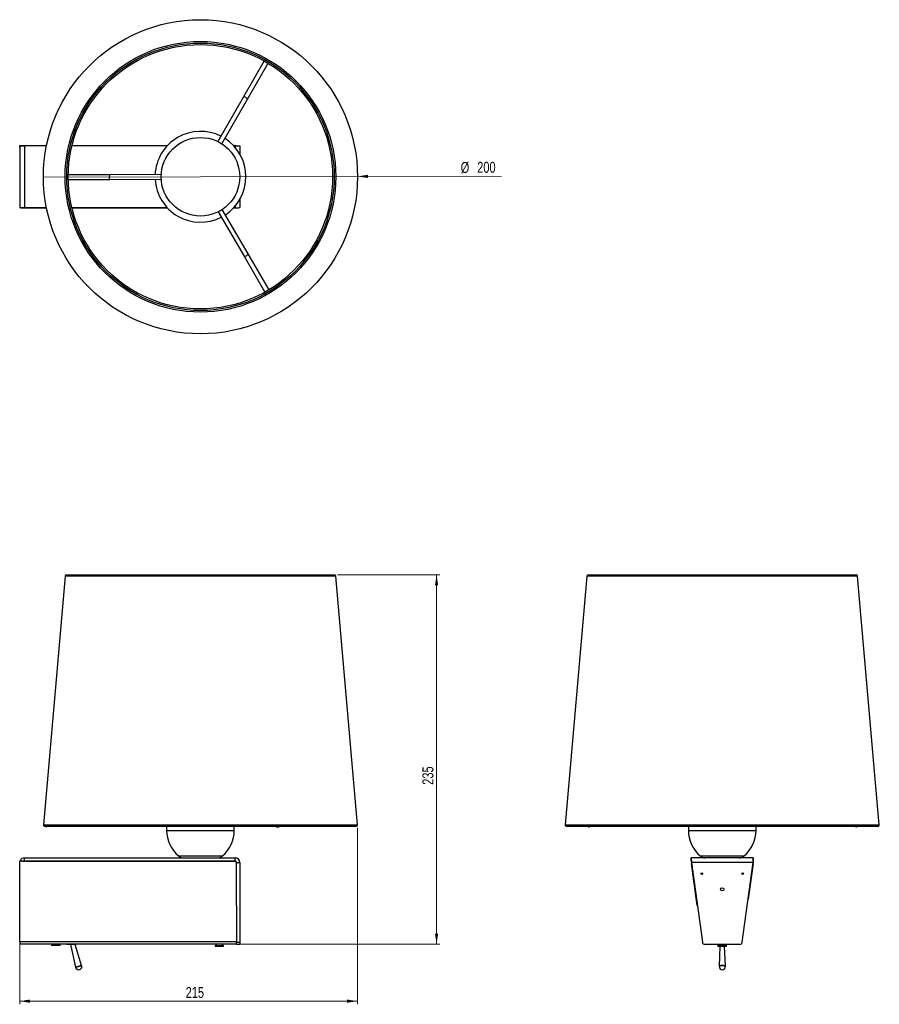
# Model space of a CAD drawing. Header units: millimetres. Extents: x 706 to 979, y 316 to 629.
import ezdxf

# ---------------------------------------------------------------- set-up
doc = ezdxf.new("R2010")
doc.units = ezdxf.units.MM
doc.styles.add('SLDTEXTSTYLE0', font='TXT', dxfattribs={"width": 0.75})
doc.dimstyles.new('SLDDIMSTYLE0', dxfattribs={"dimtxt": 3.5, "dimasz": 3.302, "dimexe": 0, "dimexo": 0.0625, "dimgap": 0.875, "dimtad": 1, "dimdec": 0, "dimlfac": 2, "dimrnd": 1e-09, "dimzin": 12, "dimdsep": 46, "dimtxsty": 'SLDTEXTSTYLE0', "dimsah": 1, "dimcen": 0.09, "dimadec": 0, "dimazin": 3, "dimtfac": 1, "dimtdec": 0, "dimtofl": 0, "dimtmove": 0, "dimatfit": 3, "dimfxl": 0, "dimfrac": 2, "dimtolj": 1, "dimtzin": 12, "dimarcsym": 0})
doc.dimstyles.new('SLDDIMSTYLE1', dxfattribs={"dimtxt": 3.5, "dimasz": 3.302, "dimexe": 0, "dimexo": 0.0625, "dimgap": 0.875, "dimtad": 1, "dimdec": 0, "dimlfac": 2, "dimrnd": 1e-09, "dimzin": 12, "dimdsep": 46, "dimtxsty": 'SLDTEXTSTYLE0', "dimblk1": 'NONE', "dimsah": 1, "dimcen": 0, "dimadec": 0, "dimazin": 3, "dimtfac": 1, "dimtdec": 0, "dimtmove": 0, "dimatfit": 3, "dimldrblk": 'NONE', "dimfxl": 0, "dimfrac": 2, "dimtolj": 1, "dimtzin": 12, "dimarcsym": 0})

# ---------------------------------------------------------------- blocks, each defined once
blk = doc.blocks.new('_D')
at = {"color": 7, "linetype": 'Continuous', "lineweight": 0}
for p, q in [((806.72, 452.71), (839.27, 452.71)), ((838.27, 452.71), (838.27, 335.31)), ((775.67, 335.31), (839.27, 335.31))]:
    blk.add_line(p, q, dxfattribs=at)
at = {"color": 7, "linetype": 'Continuous', "lineweight": 18}
for points in [[(838.27, 452.71), (837.76, 449.41), (838.78, 449.41)], [(838.27, 335.31), (838.78, 338.61), (837.76, 338.61)]]:
    blk.add_solid(points, dxfattribs=at)
at = {"color": 7, "linetype": 'Continuous', "lineweight": 18, "insert": (833.76, 385.95), "char_height": 3.5, "attachment_point": 1, "rotation": 90, "style": 'SLDTEXTSTYLE0'}
blk.add_mtext('235', dxfattribs=at)
blk = doc.blocks.new('_D_1')
at = {"color": 7, "linetype": 'Continuous', "lineweight": 0}
for p, q in [((813.13, 372.25), (813.13, 316.14)), ((705.67, 335.09), (705.67, 316.14)), ((813.13, 317.14), (705.67, 317.14))]:
    blk.add_line(p, q, dxfattribs=at)
at = {"color": 7, "linetype": 'Continuous', "lineweight": 18}
for points in [[(705.67, 317.14), (708.98, 316.63), (708.98, 317.65)], [(813.13, 317.14), (809.82, 317.65), (809.82, 316.63)]]:
    blk.add_solid(points, dxfattribs=at)
at = {"color": 7, "linetype": 'Continuous', "lineweight": 18, "insert": (758.45, 321.65), "char_height": 3.5, "attachment_point": 1, "style": 'SLDTEXTSTYLE0'}
blk.add_mtext('215', dxfattribs=at)
blk = doc.blocks.new('_D_2')
at = {"color": 7, "linetype": 'Continuous', "lineweight": 0}
for q in [(713.22, 579.21), (858.96, 579.55)]:
    blk.add_line((813.13, 579.44), q, dxfattribs=at)
at = {"color": 7, "linetype": 'Continuous', "lineweight": 18}
blk.add_solid([(813.13, 579.44), (816.43, 578.94), (816.43, 579.96)], dxfattribs=at)
at = {"color": 7, "linetype": 'Continuous', "lineweight": 18, "char_height": 3.5, "attachment_point": 1, "rotation": 0.1329, "style": 'SLDTEXTSTYLE0'}
for s, insert in [('%%c', (845.92, 584.03)), ('200', (851.19, 584.09))]:
    blk.add_mtext(s, dxfattribs=dict(at, insert=insert))
blk = doc.blocks.new('_None')

msp = doc.modelspace()

# ---------------------------------------------------------------- linework, layer by layer
at = {"color": 7, "linetype": 'Continuous', "lineweight": 25}
for p, q in [((783.4, 616.18), (776.83, 604.71)), ((778.14, 603.97), (784.7, 615.44)), ((776.83, 604.71), (768.72, 590.53)), ((770.02, 589.78), (778.14, 603.97)), ((705.67, 589.22), (714.21, 589.22)), ((705.67, 588.82), (705.67, 589.22)), ((705.67, 588.82), (705.76, 588.82)), ((705.67, 588.82), (705.67, 588.72)), ((705.67, 588.72), (705.76, 588.78)), ((705.67, 588.72), (705.67, 569.93)), ((705.76, 588.78), (705.8, 589.14)), ((707.17, 589.19), (707.17, 569.46)), ((714.2, 589.19), (707.17, 589.19)), ((752.61, 589.19), (722.3, 589.19)), ((722.31, 589.22), (752.64, 589.22)), ((773.71, 589.22), (773.92, 589.22)), ((774.17, 589.19), (773.73, 589.19)), ((775.67, 589.12), (775.67, 586.57)), ((734.35, 579.96), (721.14, 579.91)), ((750.69, 580.03), (734.35, 579.96)), ((721.14, 578.41), (734.36, 578.46)), ((734.36, 578.46), (750.7, 578.53)), ((705.67, 569.93), (705.67, 569.82)), ((775.67, 572.07), (775.67, 569.53)), ((705.76, 569.82), (705.67, 569.82)), ((705.67, 569.82), (705.67, 569.42)), ((714.21, 569.42), (705.67, 569.42)), ((707.17, 569.46), (714.2, 569.46)), ((722.3, 569.46), (752.61, 569.46)), ((752.65, 569.42), (722.31, 569.42)), ((768.81, 568.17), (777.03, 554.05)), ((778.33, 554.8), (770.1, 568.92)), ((773.92, 569.42), (773.7, 569.42)), ((773.73, 569.46), (774.17, 569.46)), ((784.98, 543.38), (778.33, 554.8)), ((777.03, 554.05), (783.69, 542.63)), ((720.13, 452.25), (713.22, 373.25)), ((720.63, 452.71), (726.41, 452.71)), ((726.41, 452.71), (805.72, 452.71)), ((813.13, 373.25), (806.21, 452.25)), ((886.09, 452.25), (879.18, 373.25)), ((886.59, 452.71), (971.68, 452.71)), ((979.09, 373.25), (972.18, 452.25)), ((720.44, 372.71), (713.72, 372.71)), ((714.12, 372.58), (714.33, 372.71)), ((812.63, 372.71), (720.44, 372.71)), ((752.42, 372.71), (752.42, 371.46)), ((773.92, 371.46), (773.92, 372.71)), ((978.59, 372.71), (879.68, 372.71)), ((886.85, 372.61), (886.99, 372.71)), ((918.38, 372.71), (918.38, 371.46)), ((939.88, 371.46), (939.88, 372.71)), ((971.47, 372.71), (971.62, 372.61)), ((705.8, 361.71), (705.67, 361.71)), ((705.67, 361.71), (705.67, 361.65)), ((773.92, 361.65), (705.67, 361.65)), ((705.67, 336.09), (705.67, 361.65)), ((705.8, 361.82), (706.15, 361.67)), ((707.17, 361.71), (707.17, 362.71)), ((707.17, 362.71), (774.17, 362.71)), ((707.17, 361.71), (774.17, 361.71)), ((773.92, 361.65), (773.92, 361.71)), ((774.17, 361.71), (774.17, 362.71)), ((774.67, 361.21), (775.67, 361.21)), ((774.67, 361.21), (774.67, 360.92)), ((774.67, 360.92), (774.67, 360.91)), ((774.67, 347.58), (774.67, 360.91)), ((775.67, 361.21), (775.67, 335.86)), ((939, 362.71), (919.27, 362.71)), ((919.27, 362.71), (919.34, 361.21)), ((919.27, 361.71), (919.27, 362.71)), ((919.27, 361.71), (919.34, 361.21)), ((938.93, 361.21), (919.34, 361.21)), ((919.34, 361.21), (922.8, 335.86)), ((921.2, 347.58), (919.34, 360.91)), ((935.47, 335.86), (938.93, 361.21)), ((938.92, 360.91), (937.34, 349.54)), ((939, 361.71), (939, 362.71)), ((774.67, 347.58), (774.67, 335.86)), ((705.67, 336.09), (774.67, 336.09)), ((705.67, 336.09), (705.67, 335.31)), ((774.67, 335.31), (705.67, 335.31)), ((716.05, 335.31), (715.8, 335.06)), ((715.8, 335.06), (715.8, 334.86)), ((717.7, 335.06), (715.8, 335.06)), ((718.55, 335.06), (717.7, 335.06)), ((718.55, 335.06), (718.3, 335.31)), ((718.55, 334.86), (718.55, 335.06)), ((720.67, 335.31), (720.67, 335.21)), ((723.67, 335.21), (720.67, 335.21)), ((721.85, 335.21), (723.45, 327.96)), ((725.37, 328.47), (723.28, 335.21)), ((723.67, 335.21), (723.67, 335.31)), ((768.31, 335.27), (767.8, 334.76)), ((770.55, 334.76), (770.04, 335.27)), ((774.67, 335.86), (775.67, 335.86)), ((774.67, 335.21), (774.67, 335.86)), ((775.67, 335.21), (774.67, 335.21)), ((775.67, 335.86), (775.67, 335.21)), ((934.73, 335.21), (923.54, 335.21)), ((928.21, 335.21), (927.76, 334.76)), ((927.91, 335.21), (927.76, 335.06)), ((927.76, 335.06), (927.76, 334.86)), ((927.86, 335.06), (927.76, 335.06)), ((928.06, 335.06), (927.86, 335.06)), ((930.51, 334.76), (930.06, 335.21)), ((930.51, 335.06), (930.21, 335.06)), ((930.51, 335.06), (930.36, 335.21)), ((930.51, 334.86), (930.51, 335.06)), ((717.7, 334.86), (715.8, 334.86)), ((718.55, 334.86), (717.7, 334.86)), ((767.8, 334.76), (767.8, 334.56)), ((770.55, 334.76), (767.8, 334.76)), ((770.55, 334.56), (767.8, 334.56)), ((770.55, 334.56), (770.55, 334.76)), ((927.86, 334.86), (927.76, 334.86)), ((927.76, 334.76), (927.76, 334.56)), ((930.07, 334.76), (927.76, 334.76)), ((930.07, 334.56), (927.76, 334.56)), ((928.41, 334.56), (928.14, 328.22)), ((930.13, 328.22), (929.86, 334.56)), ((930.51, 334.76), (930.07, 334.76)), ((930.51, 334.56), (930.07, 334.56)), ((930.51, 334.86), (930.41, 334.86)), ((930.51, 334.56), (930.51, 334.76)), ((725.37, 328.47), (723.45, 327.96)), ((725.4, 328.39), (723.47, 327.88))]:
    msp.add_line(p, q, dxfattribs=at)
at = {"color": 8, "linetype": 'Continuous', "lineweight": 25}
for p, q in [((773.92, 589.19), (773.92, 589.22)), ((774.17, 589.19), (774.17, 588.7)), ((774.17, 569.95), (774.17, 569.46)), ((773.92, 569.42), (773.92, 569.46)), ((806.21, 452.25), (720.13, 452.25)), ((950.8, 452.25), (886.09, 452.25)), ((972.18, 452.25), (950.8, 452.25)), ((713.22, 373.25), (720.01, 373.25)), ((720.01, 373.25), (813.13, 373.25)), ((879.18, 373.25), (979.09, 373.25)), ((752.42, 371.46), (759.82, 371.46)), ((759.82, 371.46), (773.92, 371.46)), ((918.38, 371.46), (939.88, 371.46)), ((756.16, 363.32), (760.99, 363.32)), ((760.99, 363.32), (770.19, 363.32)), ((922.12, 363.32), (936.15, 363.32)), ((919.38, 360.92), (919.34, 360.91)), ((938.92, 360.91), (938.89, 360.92)), ((770.04, 335.27), (768.31, 335.27))]:
    msp.add_line(p, q, dxfattribs=at)
at = {"color": 7, "linetype": 'Continuous', "lineweight": 25, "flags": 128}
for points in [[(768.34, 335.31), (768.33, 335.3), (768.31, 335.27)], [(770.04, 335.27), (770.01, 335.3), (770, 335.31)], [(930.13, 328.14), (930.06, 328.24), (929.84, 328.32), (929.52, 328.38), (929.13, 328.39), (928.75, 328.38), (928.43, 328.32), (928.21, 328.24), (928.13, 328.14)], [(930.13, 328.14), (930.06, 328.24), (929.84, 328.32), (929.52, 328.38), (929.13, 328.39), (928.75, 328.38), (928.43, 328.32), (928.21, 328.24), (928.13, 328.14)]]:
    msp.add_lwpolyline(points, dxfattribs=at)
at = {"color": 7, "linetype": 'Continuous', "lineweight": 25}
for radius in [49.95, 49.95, 43.04, 42.54, 42.04, 12.5]:
    msp.add_circle((763.17, 579.32), radius, dxfattribs=at)
at = {"color": 7, "linetype": 'Continuous'}
for centre, radius in [((922.63, 357.71), 0.25), ((935.63, 357.71), 0.25), ((929.13, 352.71), 0.5)]:
    msp.add_circle(centre, radius, dxfattribs=at)
at = {"color": 7, "linetype": 'Continuous', "lineweight": 25}
for centre, radius, start, end in [((763.17, 579.32), 14.45, 63.2003, 177.2502), ((763.17, 579.32), 14.45, 303.2003, 57.2502), ((773.98, 585.62), 3.6, 81.5773, 90.8921), ((763.17, 579.32), 14.45, 183.2003, 297.2502), ((773.97, 573.18), 3.76, 269.29, 278.0989), ((720.63, 452.21), 0.5, 90, 175), ((805.72, 452.21), 0.5, 5, 90), ((886.59, 452.21), 0.5, 90, 175), ((971.68, 452.21), 0.5, 5, 90), ((713.72, 373.21), 0.5, 175, 270), ((709.15, 369.56), 5.82, 31.2289, 32.7641), ((719.17, 375.96), 6.08, 212.3642, 213.8517), ((787.51, 373.08), 0.499, 227.2833, 272.031), ((787.85, 373.07), 0.493, 227.0014, 272.0621), ((787.85, 373.44), 0.86, 271.2953, 302.2114), ((812.63, 373.21), 0.5, 270, 5), ((879.68, 373.21), 0.5, 175, 270), ((886.81, 373.13), 0.553, 229.0502, 263.9485), ((886.76, 372.73), 0.154, 267.9281, 351.8487), ((971.71, 372.73), 0.151, 187.0718, 271.9027), ((971.65, 373.12), 0.547, 276.2032, 311.1862), ((978.59, 373.21), 0.5, 270, 5), ((763.17, 371.46), 10.75, 180, 229.2509), ((763.17, 371.46), 10.75, 310.7491, 0), ((787.53, 373.34), 0.758, 270.3187, 283.6036), ((929.13, 371.46), 10.75, 180, 229.2509), ((929.13, 371.46), 10.75, 310.7491, 0), ((757.79, 365.21), 2.5, 229.2509, 270), ((768.56, 365.21), 2.5, 270, 310.7491), ((923.75, 365.21), 2.5, 229.2509, 270), ((934.52, 365.21), 2.5, 270, 310.7491), ((707.17, 361.21), 1.5, 156.0232, 160.5288), ((707.17, 361.21), 1.5, 90, 156.0232), ((707.17, 361.21), 0.5, 90, 156.0232), ((773.93, 360.96), 0.746, 0.2771, 90.2744), ((773.93, 360.91), 0.746, 0.2771, 90.2744), ((774.17, 361.21), 1.5, 0, 90), ((774.17, 361.21), 0.5, 0, 90), ((923.54, 335.96), 0.75, 187.7652, 270), ((934.73, 335.96), 0.75, 270, 352.2348), ((724.43, 328.14), 1, 190.0531, 194.8618), ((724.43, 328.14), 1, 194.8618, 14.8618), ((724.43, 328.14), 1, 14.8618, 19.6706), ((929.13, 328.14), 1, 175.0244, 180), ((929.13, 328.14), 1, 180, 270), ((929.13, 326.72), 1.81, 56.5258, 123.4742), ((929.13, 328.14), 1, 270, 0), ((929.13, 328.14), 1, 0, 4.9756)]:
    msp.add_arc(centre, radius, start, end, dxfattribs=at)
for centre, major_axis, ratio, start_param, end_param in [((777.49, 604.34), (0.651, -0.372), 0.292002, 1.570796, 3.141593), ((777.49, 604.34), (0.651, -0.372), 0.292002, 0, 1.570796), ((734.36, 579.21), (-0.003, 0.75), 0.292002, 0, 1.570796), ((734.36, 579.21), (-0.003, 0.75), 0.292002, 1.570796, 3.141593), ((707.17, 569.93), (1.5, 0), 0.136364, 3.141593, 3.48143), ((707.17, 571.52), (0, 4.97), 0.301604, 1.910633, 1.989271), ((707.17, 569.53), (1.5, 0), 0.045455, 3.560067, 4.712389), ((774.17, 569.53), (1.5, 0), 0.045455, 4.712389, 6.283185), ((777.68, 554.42), (0.648, 0.378), 0.292002, 4.712389, 6.283185), ((777.68, 554.42), (0.648, 0.378), 0.292002, 3.141593, 4.712389)]:
    msp.add_ellipse(centre, major_axis=major_axis, ratio=ratio, start_param=start_param, end_param=end_param, dxfattribs=at)
msp.add_open_spline([(705.8, 589.14), (705.9, 589.14), (706.09, 589.15), (706.59, 589.17), (706.98, 589.18), (707.17, 589.19)], degree=3, knots=[0, 0, 0, 0, 0.319836, 0.659918, 1, 1, 1, 1], dxfattribs=at)
for points in [[(774.17, 589.19), (774.37, 589.18), (774.76, 589.17), (775.26, 589.15), (775.61, 589.14), (775.65, 589.13), (775.67, 589.12)], [(939, 362.71), (938.99, 362.69), (938.98, 362.64), (938.96, 362.3), (938.95, 361.8), (938.94, 361.41), (938.93, 361.21)]]:
    msp.add_open_spline(points, degree=3, dxfattribs=at)

# ---------------------------------------------------------------- dimensions: what is measured, and where the dimension line sits
at = {"color": 7, "linetype": 'Continuous', "lineweight": 18}
dim = msp.add_diameter_dim_2p(p1=(713.22, 579.21), p2=(813.13, 579.44), dimstyle='SLDDIMSTYLE1', dxfattribs=at)
dim.commit()
dim.dimension.update_dxf_attribs({"geometry": '_D_2', "text_midpoint": (852.49, 579.53), "dimtype": 163})
dim = msp.add_linear_dim(base=(838.27, 335.31), p1=(805.72, 452.71), p2=(774.67, 335.31), angle=90, dimstyle='SLDDIMSTYLE0', dxfattribs=at)
dim.commit()
dim.dimension.update_dxf_attribs({"geometry": '_D', "text_midpoint": (838.27, 389.83), "dimtype": 160})
dim = msp.add_linear_dim(base=(705.67, 317.14), p1=(813.13, 373.25), p2=(705.67, 336.09), dimstyle='SLDDIMSTYLE0', dxfattribs=at)
dim.commit()
dim.dimension.update_dxf_attribs({"geometry": '_D_1', "text_midpoint": (762.33, 317.14), "dimtype": 160})

doc.saveas('drawing.dxf')
